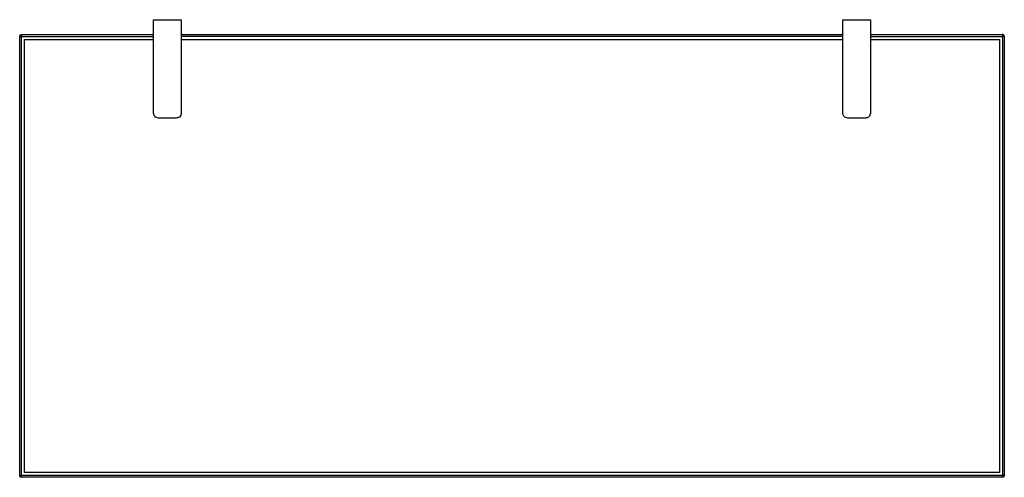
# Paper-space layout '_Top' of a CAD drawing. Header units: millimetres. Extents: x 7370 to 8370, y -3411 to -2946.
import ezdxf

# ---------------------------------------------------------------- set-up
doc = ezdxf.new("R2010")
doc.units = ezdxf.units.MM

psp = doc.layouts.new('_Top')

# ---------------------------------------------------------------- linework, layer by layer
at = {"color": 7, "linetype": 'Continuous', "lineweight": 25}
for p, q in [((7506, -2946.3), (7534, -2946.3)), ((7506, -3041.3), (7506, -2946.3)), ((7534, -2946.3), (7534, -3041.3)), ((8206, -3041.3), (8206, -2946.3)), ((8206, -2946.3), (8234, -2946.3)), ((8234, -2946.3), (8234, -3041.3)), ((7370, -3409.3), (7370, -2963.3)), ((7372, -2961.3), (7506, -2961.3)), ((7372, -3409.3), (7372, -2963.3)), ((7372, -2963.3), (7506, -2963.3)), ((7375, -3406.3), (7375, -2966.3)), ((7375, -2966.3), (7506, -2966.3)), ((7534, -2961.3), (8206, -2961.3)), ((8206, -2963.3), (7534, -2963.3)), ((7534, -2966.3), (8206, -2966.3)), ((8234, -2961.3), (8368, -2961.3)), ((8234, -2963.3), (8368, -2963.3)), ((8234, -2966.3), (8365, -2966.3)), ((8365, -2966.3), (8365, -3406.3)), ((8368, -2963.3), (8368, -3409.3)), ((8370, -2963.3), (8369.9, -2963.3)), ((8370, -2963.3), (8370, -3409.3)), ((7529, -3046.3), (7511, -3046.3)), ((8229, -3046.3), (8211, -3046.3)), ((8368, -3409.3), (7372, -3409.3)), ((8365, -3406.3), (7375, -3406.3)), ((8368, -3411.3), (7372, -3411.3))]:
    psp.add_line(p, q, dxfattribs=at)
for points, knots in [([(7370, -2963.3), (7370, -2963), (7370.1, -2962.4), (7370.7, -2961.8), (7371.3, -2961.4), (7371.8, -2961.3), (7372, -2961.3)], [0, 0, 0, 0, 0.270261, 0.562429, 0.789736, 1, 1, 1, 1]), ([(7370, -2963.3), (7370, -2963.3), (7370.1, -2963.3), (7370.7, -2963.3), (7371.3, -2963.3), (7371.8, -2963.3), (7372, -2963.3)], [0, 0, 0, 0, 0.270261, 0.562429, 0.789736, 1, 1, 1, 1]), ([(7372, -2961.3), (7372, -2961.3), (7372, -2961.4), (7372, -2962), (7372, -2962.6), (7372, -2963.1), (7372, -2963.3)], [0, 0, 0, 0, 0.2702613, 0.5624294, 0.7897364, 1, 1, 1, 1]), ([(8370, -2963.3), (8370, -2963.2), (8369.9, -2962.9), (8369.8, -2962.5), (8369.6, -2962.2), (8369.3, -2961.8), (8368.9, -2961.5), (8368.4, -2961.3), (8368.1, -2961.3), (8368, -2961.3)], [0, 0, 0, 0, 0.128151, 0.256959, 0.383685, 0.50728, 0.756111, 0.879565, 1, 1, 1, 1]), ([(8368, -2961.3), (8368, -2961.3), (8368, -2961.4), (8368, -2962), (8368, -2962.6), (8368, -2963.1), (8368, -2963.3)], [0, 0, 0, 0, 0.270261, 0.562429, 0.789736, 1, 1, 1, 1]), ([(8369.9, -2963.3), (8369.9, -2963.3), (8369.8, -2963.3), (8369.3, -2963.3), (8368.7, -2963.3), (8368.2, -2963.3), (8368, -2963.3)], [0, 0, 0, 0, 0.17409, 0.504763, 0.762026, 1, 1, 1, 1]), ([(7511, -3046.3), (7510.3, -3046.2), (7508.8, -3046), (7507.1, -3044.7), (7506.2, -3043), (7506.1, -3041.9), (7506, -3041.3)], [0, 0, 0, 0, 0.270261, 0.562429, 0.789736, 1, 1, 1, 1]), ([(7534, -3041.3), (7533.9, -3042), (7533.7, -3043.5), (7532.4, -3045.2), (7530.7, -3046.1), (7529.6, -3046.2), (7529, -3046.3)], [0, 0, 0, 0, 0.270261, 0.562429, 0.789736, 1, 1, 1, 1]), ([(8211, -3046.3), (8210.3, -3046.2), (8208.8, -3046), (8207.1, -3044.7), (8206.2, -3043), (8206.1, -3041.9), (8206, -3041.3)], [0, 0, 0, 0, 0.270261, 0.562429, 0.789736, 1, 1, 1, 1]), ([(8234, -3041.3), (8233.9, -3042), (8233.7, -3043.5), (8232.4, -3045.2), (8230.7, -3046.1), (8229.5, -3046.2), (8229, -3046.3)], [0, 0, 0, 0, 0.270261, 0.562429, 0.789736, 1, 1, 1, 1]), ([(7370, -3409.3), (7370, -3409.3), (7370.1, -3409.3), (7370.7, -3409.3), (7371.3, -3409.3), (7371.8, -3409.3), (7372, -3409.3)], [0, 0, 0, 0, 0.270261, 0.562429, 0.789736, 1, 1, 1, 1]), ([(7372, -3411.3), (7371.7, -3411.3), (7371.1, -3411.2), (7370.5, -3410.7), (7370.1, -3410), (7370, -3409.5), (7370, -3409.3)], [0, 0, 0, 0, 0.2702613, 0.5624294, 0.7897364, 1, 1, 1, 1]), ([(7372, -3411.3), (7372, -3411.3), (7372, -3411.2), (7372, -3410.7), (7372, -3410), (7372, -3409.5), (7372, -3409.3)], [0, 0, 0, 0, 0.270261, 0.562429, 0.789736, 1, 1, 1, 1]), ([(8368, -3411.3), (8368, -3411.3), (8368, -3411.2), (8368, -3410.7), (8368, -3410), (8368, -3409.5), (8368, -3409.3)], [0, 0, 0, 0, 0.270261, 0.562429, 0.789736, 1, 1, 1, 1]), ([(8370, -3409.3), (8370, -3409.3), (8369.9, -3409.3), (8369.4, -3409.3), (8368.7, -3409.3), (8368.2, -3409.3), (8368, -3409.3)], [0, 0, 0, 0, 0.270261, 0.562429, 0.789736, 1, 1, 1, 1]), ([(8370, -3409.3), (8370, -3409.6), (8369.9, -3410.2), (8369.4, -3410.8), (8368.7, -3411.2), (8368.2, -3411.3), (8368, -3411.3)], [0, 0, 0, 0, 0.270261, 0.562429, 0.789736, 1, 1, 1, 1])]:
    psp.add_open_spline(points, degree=3, knots=knots, dxfattribs=at)

doc.saveas('drawing.dxf')
